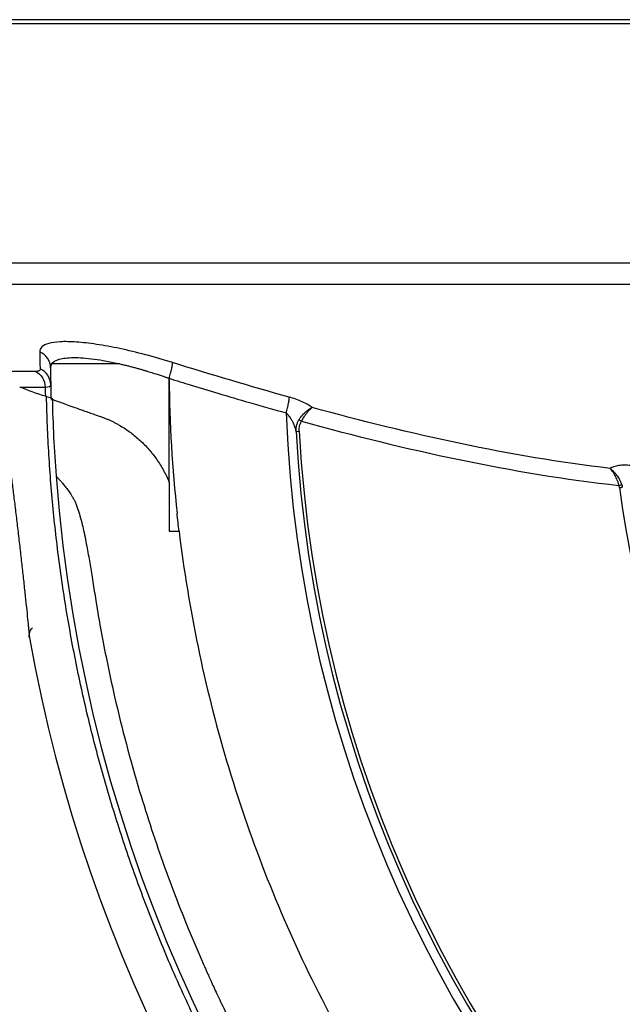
# Model space of a CAD drawing. Header units: millimetres. Extents: x 19 to 819, y 19 to 629.
# Tile 33 of 73: x 388 to 425, y 203 to 262. Entities that reach past the tile are written whole.
import ezdxf

# ---------------------------------------------------------------- set-up
doc = ezdxf.new("R2010")
doc.units = ezdxf.units.MM
doc.header["$LTSCALE"] = 3
doc.layers.add('DIMENSIONS', color=140, linetype='Continuous', lineweight=25)
doc.styles.add('SLDTEXTSTYLE0', font='TXT', dxfattribs={"width": 0.7})
doc.dimstyles.new('SLDDIMSTYLE1', dxfattribs={"dimtxt": 6.474023, "dimasz": 9.906, "dimexe": 0, "dimexo": 0.0625, "dimgap": 1.618506, "dimtad": 0, "dimtih": 1, "dimtoh": 1, "dimrnd": 1e-09, "dimzin": 12, "dimdsep": 46, "dimtxsty": 'SLDTEXTSTYLE0', "dimsah": 1, "dimcen": 0.09, "dimadec": 0, "dimazin": 3, "dimtfac": 1, "dimtofl": 0, "dimtmove": 0, "dimatfit": 3, "dimfxl": 0, "dimfrac": 2, "dimtolj": 1, "dimtzin": 12, "dimarcsym": 0})

# ---------------------------------------------------------------- blocks, each defined once
blk = doc.blocks.new('_D_1')
at = {"layer": 'DIMENSIONS'}
for p, q in [((382.279, 377.954), (306.387, 377.954)), ((315.912, 377.954), (315.912, 277.73)), ((306.293, 265.991), (304.119, 265.991)), ((304.119, 265.991), (304.119, 255.702)), ((325.531, 265.991), (327.705, 265.991)), ((327.705, 265.991), (327.705, 255.702)), ((304.119, 255.702), (306.293, 255.702)), ((327.705, 255.702), (325.531, 255.702)), ((315.912, 146.589), (315.912, 254.253)), ((477.624, 146.589), (306.387, 146.589))]:
    blk.add_line(p, q, dxfattribs=at)
for points in [[(315.912, 377.954), (314.388, 368.048), (317.436, 368.048)], [(315.912, 146.589), (317.436, 156.495), (314.388, 156.495)]]:
    blk.add_solid(points, dxfattribs=at)
at = {"layer": 'DIMENSIONS', "char_height": 6.35, "attachment_point": 1, "style": 'SLDTEXTSTYLE0'}
for s, insert in [('231.4', (303.6, 275.626)), ('9.11', (306.293, 263.888))]:
    blk.add_mtext(s, dxfattribs=dict(at, insert=insert))
blk = doc.blocks.new('_D_3')
at = {"layer": 'DIMENSIONS'}
for p, q in [((372.634, 262.271), (340.835, 262.271)), ((350.36, 262.271), (350.36, 219.787)), ((340.741, 208.048), (338.567, 208.048)), ((338.567, 208.048), (338.567, 197.759)), ((359.979, 208.048), (362.153, 208.048)), ((362.153, 208.048), (362.153, 197.759)), ((338.567, 197.759), (340.741, 197.759)), ((362.153, 197.759), (359.979, 197.759)), ((350.36, 146.589), (350.36, 196.31)), ((477.624, 146.589), (340.835, 146.589))]:
    blk.add_line(p, q, dxfattribs=at)
for points in [[(350.36, 262.271), (348.836, 252.365), (351.884, 252.365)], [(350.36, 146.589), (351.884, 156.495), (348.836, 156.495)]]:
    blk.add_solid(points, dxfattribs=at)
at = {"layer": 'DIMENSIONS', "char_height": 6.35, "attachment_point": 1, "style": 'SLDTEXTSTYLE0'}
for s, insert in [('115.7', (338.048, 217.683)), ('4.55', (340.741, 205.945))]:
    blk.add_mtext(s, dxfattribs=dict(at, insert=insert))

msp = doc.modelspace()

# ---------------------------------------------------------------- linework, layer by layer
for p, q in [((433.761604, 262.270471), (374.261604, 262.270471)), ((374.261604, 247.519522), (490.555526, 247.519522)), ((404.74916, 237.302703), (404.943604, 237.313027)), ((397.056394, 234.221878), (397.056394, 231.250471)), ((424.491565, 234.051301), (424.5204, 233.997847)), ((397.056394, 231.250471), (397.661224, 231.250483))]:
    msp.add_line(p, q)
for centre, radius, start, end in [((388.830159, 241.149134), 1.040231, 0.4718126, 68.6248634), ((388.83124, 240.119927), 1.047566, 0.97649949, 67.26741885), ((481.844687, 241.39616), 91.974642, 180.1485495, 181.31418624), ((481.919817, 241.47129), 91.974642, 181.35988387, 184.28370006), ((481.844687, 241.39616), 77.75062, 182.19249007, 269.1662368), ((404.086759, 236.219897), 1.966933, 59.77024854, 64.78850644), ((481.844687, 241.39616), 77.204124, 183.03931792, 269.15829653), ((481.844687, 241.39616), 77.009405, 183.03931786, 269.15829653), ((481.919817, 241.47129), 91.974642, 184.28370006, 265.71629994), ((421.788744, 242.439323), 8.788663, 286.75991932, 287.87066317), ((481.844687, 241.39616), 57.97659, 187.43689571, 268.88583303), ((481.919817, 241.47129), 94.807975, 190.1380891, 259.86191818)]:
    msp.add_arc(centre, radius, start, end)
for points, knots in [([(493.261604, 262.021304), (493.261518, 262.021304), (492.877902, 262.021304), (491.35831, 262.021304), (490.222372, 262.021304), (487.241753, 262.021304), (485.397146, 262.021304), (481.070041, 262.021304), (478.587651, 262.021304), (473.080343, 262.021304), (470.055563, 262.021304), (463.57969, 262.021304), (460.128758, 262.021304), (452.933177, 262.021304), (449.188706, 262.021304), (441.549931, 262.021304), (437.655815, 262.021304), (429.867392, 262.021304), (425.973276, 262.021304), (418.334501, 262.021304), (414.59003, 262.021304), (407.394449, 262.021304), (403.943517, 262.021304), (397.467644, 262.021304), (394.442864, 262.021304), (388.935556, 262.021304), (386.453166, 262.021304), (382.126061, 262.021304), (380.281454, 262.021304), (377.300835, 262.021304), (376.164898, 262.021304), (374.645305, 262.021304), (374.261689, 262.021304), (374.261604, 262.021304)], [0, 0, 0, 0, 0.0625, 0.0625, 0.125, 0.125, 0.1875, 0.1875, 0.25, 0.25, 0.3125, 0.3125, 0.375, 0.375, 0.4375, 0.4375, 0.5, 0.5, 0.5625, 0.5625, 0.625, 0.625, 0.6875, 0.6875, 0.75, 0.75, 0.8125, 0.8125, 0.875, 0.875, 0.9375, 0.9375, 1, 1, 1, 1]), ([(375.113876, 246.235711), (375.163835, 246.235711), (375.270715, 246.23571), (376.123562, 246.235709), (377.513744, 246.235707), (379.460076, 246.235706), (381.92547, 246.235705), (384.8911, 246.235704), (388.327088, 246.235702), (392.200697, 246.235701), (396.47453, 246.2357), (401.107452, 246.235699), (406.054842, 246.235697), (411.269055, 246.235696), (416.699878, 246.235695), (422.295009, 246.235694), (428.000566, 246.235692), (431.841258, 246.235691), (433.761604, 246.235691)], [0, 0, 0, 0, 0.055276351, 0.118257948, 0.181239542, 0.244221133, 0.307202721, 0.370184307, 0.433165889, 0.496147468, 0.559129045, 0.622110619, 0.685092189, 0.748073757, 0.811055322, 0.874036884, 0.937018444, 1, 1, 1, 1]), ([(397.258221, 241.47929), (396.706059, 241.652141), (396.153263, 241.811683), (395.086896, 242.093258), (394.570453, 242.216379), (393.822137, 242.374872), (393.575925, 242.423469), (393.102427, 242.509859), (392.874328, 242.547875), (392.215356, 242.647021), (391.80953, 242.693437), (391.067976, 242.74595), (390.743723, 242.750886), (390.18695, 242.722267), (389.952842, 242.68874), (389.574668, 242.583523), (389.436209, 242.513501), (389.25231, 242.340748), (389.206929, 242.237997), (389.209295, 242.117812)], [0, 0, 0, 0, 0.125, 0.125, 0.25, 0.25, 0.3125, 0.3125, 0.375, 0.375, 0.5, 0.5, 0.625, 0.625, 0.75, 0.75, 0.875, 0.875, 1, 1, 1, 1]), ([(389.941586, 241.39616), (389.930545, 241.378279), (389.90843, 241.342464), (389.886762, 241.284339), (389.872761, 241.223187), (389.871157, 241.179553), (389.870354, 241.1577)], [0, 0, 0, 0, 0.248843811, 0.498434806, 0.748808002, 1, 1, 1, 1]), ([(389.94155, 241.39616), (390.022961, 241.516224), (390.172965, 241.609947), (390.619681, 241.740504), (390.908124, 241.774986), (391.615185, 241.780346), (392.040184, 241.749496), (392.747737, 241.653957), (392.995806, 241.61405), (393.516049, 241.517734), (393.789638, 241.460877), (394.07161, 241.39616)], [0, 0, 0, 0, 0.25, 0.25, 0.5, 0.5, 0.75, 0.75, 0.875, 0.875, 1, 1, 1, 1]), ([(394.071598, 241.39616), (392.927714, 241.39616), (391.958005, 241.39616), (390.551435, 241.39616), (390.105977, 241.39616), (389.941586, 241.39616)], [0, 0, 0, 0, 0.5, 0.5, 1, 1, 1, 1]), ([(394.07161, 241.39616), (394.151534, 241.377553), (394.307702, 241.341195), (394.541131, 241.283556), (394.766323, 241.225776), (394.983298, 241.167947), (395.191646, 241.110529), (395.391084, 241.053867), (395.581335, 240.998314), (395.762151, 240.944176), (395.933239, 240.891761), (396.094249, 240.841414), (396.244846, 240.793447), (396.384761, 240.748141), (396.513784, 240.705745), (396.631752, 240.666475), (396.738545, 240.630522), (396.834074, 240.598052), (396.918281, 240.569203), (396.99112, 240.544102), (397.035909, 240.528604), (397.056397, 240.521515)], [0, 0, 0, 0, 0.085379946, 0.166827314, 0.244487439, 0.318465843, 0.388842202, 0.45567349, 0.518997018, 0.578855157, 0.635244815, 0.688108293, 0.737398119, 0.783076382, 0.825113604, 0.863487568, 0.898182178, 0.92918636, 0.956493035, 0.98009818, 1, 1, 1, 1]), ([(397.056397, 240.521515), (397.086644, 240.620105), (397.116381, 240.723457), (397.169878, 240.925502), (397.193553, 241.023951), (397.230634, 241.200054), (397.243993, 241.277486), (397.259196, 241.401518), (397.261074, 241.448119), (397.258221, 241.47929)], [0, 0, 0, 0, 0.25, 0.25, 0.5, 0.5, 0.75, 0.75, 1, 1, 1, 1]), ([(389.236052, 241.086117), (389.235875, 241.078086), (389.235359, 241.054668), (389.220322, 241.014454), (389.175156, 240.973303), (389.097642, 240.948345), (389.020608, 240.939577), (388.975222, 240.938909), (388.960079, 240.938687)], [0, 0, 0, 0, 0.0857605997, 0.2500765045, 0.5000737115, 0.7500121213, 0.9165921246, 1, 1, 1, 1]), ([(388.960079, 240.938687), (389.121458, 240.859156), (389.274535, 240.724043), (389.484032, 240.382072), (389.538009, 240.179207), (389.540578, 239.991112)], [0, 0, 0, 0, 0.5, 0.5, 1, 1, 1, 1]), ([(397.056397, 240.521515), (397.499528, 240.383263), (398.482287, 240.076654), (400.106552, 239.584716), (402.026518, 239.017802), (403.410278, 238.629513), (404.150985, 238.421668)], [0, 0, 0, 0, 0.188433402, 0.417900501, 0.688410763, 1, 1, 1, 1]), ([(397.06194, 234.222347), (397.060762, 234.750721), (397.05841, 235.804985), (397.057017, 237.382991), (397.056424, 238.954341), (397.056407, 239.999778), (397.056398, 240.521515)], [0, 0, 0, 0, 0.251652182, 0.502120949, 0.75152857, 1, 1, 1, 1]), ([(387.999228, 239.977438), (388.04052, 239.978723), (388.128383, 239.981457), (388.279651, 239.984417), (388.458904, 239.986926), (388.670726, 239.98884), (388.919481, 239.990192), (389.208073, 239.991006), (389.426904, 239.991075), (389.540578, 239.991112)], [0, 0, 0, 0, 0.102962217, 0.219083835, 0.34842153, 0.491055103, 0.647093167, 0.816679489, 1, 1, 1, 1]), ([(389.540578, 239.991112), (389.542289, 239.89452), (389.545712, 239.701307), (389.552019, 239.508282), (389.555173, 239.411754)], [0, 0, 0, 0, 0.499919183, 1, 1, 1, 1]), ([(479.846896, 149.179765), (479.553874, 149.187223), (478.506662, 149.213878), (476.245434, 149.315652), (472.608017, 149.592652), (467.613072, 150.211821), (461.303775, 151.394005), (453.764445, 153.417732), (445.256092, 156.564171), (436.681049, 160.804093), (428.840728, 165.77048), (422.245448, 170.889179), (417.951647, 174.85196), (415.399882, 177.453172), (414.190832, 178.733607), (413.006438, 180.036856), (411.847113, 181.362464), (410.713283, 182.709943), (409.60536, 184.078805), (408.523747, 185.46855), (407.468837, 186.878674), (406.441015, 188.308663), (405.440654, 189.757998), (404.468118, 191.22615), (403.523762, 192.712587), (402.607928, 194.216766), (401.72095, 195.738141), (400.863151, 197.276159), (400.034843, 198.830259), (399.236328, 200.399876), (398.467895, 201.98444), (397.729825, 203.583374), (397.022386, 205.196096), (396.345836, 206.82202), (395.70042, 208.460553), (395.086374, 210.1111), (394.503921, 211.77306), (393.953273, 213.445829), (393.434631, 215.128799), (392.948182, 216.821355), (392.494105, 218.522884), (392.072565, 220.232766), (391.683714, 221.950379), (391.327695, 223.675098), (391.004638, 225.406295), (390.714658, 227.143342), (390.457865, 228.885604), (390.234338, 230.63245), (390.044217, 232.383244), (389.88735, 234.137344), (389.764615, 235.894131), (389.673, 237.652897), (389.640297, 238.826469), (389.623946, 239.413256)], [0, 0, 0, 0, 0.006242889, 0.022311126, 0.048203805, 0.08391948, 0.129456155, 0.184811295, 0.249981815, 0.322347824, 0.388127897, 0.447320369, 0.499923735, 0.51242545, 0.524927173, 0.537428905, 0.549930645, 0.562432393, 0.574934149, 0.587435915, 0.599937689, 0.612439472, 0.624941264, 0.637443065, 0.649944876, 0.662446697, 0.674948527, 0.687450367, 0.699952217, 0.712454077, 0.724955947, 0.737457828, 0.749959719, 0.762461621, 0.774963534, 0.787465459, 0.799967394, 0.81246934, 0.824971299, 0.837473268, 0.84997525, 0.862477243, 0.874979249, 0.887481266, 0.899983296, 0.912485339, 0.924987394, 0.937489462, 0.949991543, 0.962493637, 0.974995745, 0.987497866, 1, 1, 1, 1]), ([(389.894238, 239.286734), (389.89528, 239.284145), (389.897326, 239.279065), (389.912659, 239.269557), (389.935637, 239.258795), (389.966038, 239.246631), (390.002613, 239.233072), (390.044438, 239.21811), (390.137612, 239.184903), (390.322307, 239.11855), (390.660813, 238.99732), (391.08737, 238.844183), (391.510612, 238.691946), (391.892031, 238.555418), (392.202891, 238.445063), (392.539329, 238.326453), (392.781918, 238.241988), (392.904639, 238.199258)], [0, 0, 0, 0, 0.0400579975, 0.0786126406, 0.1156699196, 0.151235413, 0.1853145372, 0.2179127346, 0.2490356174, 0.3739380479, 0.4993509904, 0.6214369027, 0.7448378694, 0.8063268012, 0.8693598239, 0.9339117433, 1, 1, 1, 1]), ([(404.150985, 238.421668), (404.177645, 238.519347), (404.204026, 238.621562), (404.252098, 238.821602), (404.27372, 238.919206), (404.308576, 239.094763), (404.321769, 239.172512), (404.33845, 239.29861), (404.34196, 239.34695), (404.34132, 239.380322)], [0, 0, 0, 0, 0.25, 0.25, 0.5, 0.5, 0.75, 0.75, 1, 1, 1, 1]), ([(405.736564, 238.748529), (405.5715, 238.868192), (405.359257, 238.988529), (404.880939, 239.206347), (404.611038, 239.305355), (404.34132, 239.380321)], [0, 0, 0, 0, 0.5, 0.5, 1, 1, 1, 1]), ([(404.74916, 237.302703), (404.745871, 237.328305), (404.738774, 237.383559), (404.716785, 237.476131), (404.684038, 237.581903), (404.631068, 237.720238), (404.556012, 237.8775), (404.462257, 238.039543), (404.363352, 238.183822), (404.262835, 238.310945), (404.186026, 238.38698), (404.150985, 238.421668)], [0, 0, 0, 0, 0.070836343, 0.152878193, 0.246253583, 0.347951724, 0.51011277, 0.65141441, 0.768619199, 0.894440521, 1, 1, 1, 1]), ([(404.924569, 237.999479), (404.941501, 238.026369), (404.978883, 238.085735), (405.046279, 238.178124), (405.145988, 238.300678), (405.249282, 238.408134), (405.397666, 238.547132), (405.54593, 238.658295), (405.670718, 238.725167), (405.723307, 238.743825), (405.736564, 238.748529)], [0, 0, 0, 0, 0.0696308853, 0.1537287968, 0.2518209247, 0.4239170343, 0.5009095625, 0.7639008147, 0.9404804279, 1, 1, 1, 1]), ([(405.736562, 238.748523), (405.724296, 238.741221), (405.693666, 238.722987), (405.63236, 238.675377), (405.544381, 238.590093), (405.437692, 238.46928), (405.32751, 238.328044), (405.232877, 238.188761), (405.148647, 238.05322), (405.099951, 237.962173), (405.077048, 237.919354)], [0, 0, 0, 0, 0.070463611, 0.175956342, 0.318225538, 0.497764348, 0.64257308, 0.774988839, 0.894175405, 1, 1, 1, 1]), ([(423.786238, 235.054279), (420.760127, 235.415671), (417.737734, 235.930707), (411.698054, 237.193686), (408.704556, 237.935285), (405.736562, 238.748523)], [0, 0, 0, 0, 0.5, 0.5, 1, 1, 1, 1]), ([(392.904639, 238.199258), (392.961611, 238.179304), (393.075164, 238.139533), (393.247874, 238.071225), (393.421147, 237.996889), (393.594963, 237.915927), (393.769011, 237.828536), (393.943087, 237.734702), (394.263849, 237.549746), (394.726181, 237.243639), (395.305407, 236.764928), (395.839464, 236.218202), (396.237653, 235.709879), (396.523329, 235.276683), (396.717795, 234.94207), (396.897949, 234.590273), (397.005835, 234.348223), (397.06194, 234.222347)], [0, 0, 0, 0, 0.0365641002, 0.0728775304, 0.1089800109, 0.1449116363, 0.1807127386, 0.2164237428, 0.2520850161, 0.3781921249, 0.501888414, 0.6256573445, 0.7497610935, 0.8117303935, 0.8738644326, 0.9344044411, 1, 1, 1, 1]), ([(404.749159, 237.302703), (404.74842, 237.329534), (404.746762, 237.389681), (404.753164, 237.491941), (404.766995, 237.584942), (404.794603, 237.707696), (404.838004, 237.842298), (404.897106, 237.949613), (404.924569, 237.999479)], [0, 0, 0, 0, 0.1108121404, 0.248410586, 0.4223758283, 0.4979323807, 0.7666997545, 1, 1, 1, 1]), ([(404.943604, 237.313027), (404.938082, 237.417035), (404.946193, 237.523257), (404.990043, 237.728864), (405.025086, 237.827112), (405.077048, 237.919354)], [0, 0, 0, 0, 0.5, 0.5, 1, 1, 1, 1]), ([(405.077048, 237.919354), (408.2302, 237.049895), (411.416112, 236.258324), (417.857741, 234.922595), (421.085777, 234.38579), (424.323061, 234.02399)], [0, 0, 0, 0, 0.5, 0.5, 1, 1, 1, 1]), ([(387.252177, 236.377001), (387.253634, 236.366058), (387.256551, 236.344157), (387.262662, 236.298232), (387.270027, 236.242761), (387.27877, 236.176791), (387.293591, 236.064821), (387.317491, 235.883836), (387.353528, 235.608786), (387.395264, 235.288048), (387.456617, 234.812456), (387.541917, 234.141808), (387.652906, 233.251393), (387.767631, 232.30691), (387.884254, 231.325583), (387.998692, 230.335733), (388.109928, 229.352785), (388.216033, 228.388832), (388.314687, 227.474188), (388.40414, 226.624739), (388.468484, 226.002867), (388.511987, 225.57731), (388.539996, 225.301104), (388.562672, 225.076782), (388.577611, 224.927969), (388.586444, 224.839985), (388.591246, 224.792035), (388.59184, 224.786064), (388.592137, 224.78308)], [0, 0, 0, 0, 0.012499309, 0.025015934, 0.037584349, 0.050238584, 0.063011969, 0.093967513, 0.125550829, 0.156560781, 0.188294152, 0.250792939, 0.312270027, 0.375645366, 0.437543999, 0.500108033, 0.562636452, 0.62417267, 0.687663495, 0.748841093, 0.811505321, 0.843181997, 0.874193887, 0.905921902, 0.937006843, 0.958143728, 0.979082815, 1, 1, 1, 1]), ([(425.040448, 235.233629), (424.909802, 235.247066), (424.781685, 235.253374), (424.53445, 235.251244), (424.414013, 235.24265), (424.084732, 235.195398), (423.904976, 235.13437), (423.786236, 235.054269)], [0, 0, 0, 0, 0.25, 0.25, 0.5, 0.5, 1, 1, 1, 1]), ([(423.786236, 235.054269), (423.805729, 235.04035), (423.846799, 235.011023), (423.910328, 234.955325), (423.988373, 234.879762), (424.078859, 234.780582), (424.198985, 234.629803), (424.300936, 234.475361), (424.379638, 234.331475), (424.423792, 234.239218), (424.45899, 234.154543), (424.477557, 234.099084), (424.48572, 234.0747)], [0, 0, 0, 0, 0.074589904, 0.1571607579, 0.247701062, 0.3745950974, 0.5024741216, 0.7149218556, 0.7962592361, 0.869164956, 0.9424757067, 1, 1, 1, 1]), ([(424.323061, 234.02399), (424.316755, 234.049001), (424.303636, 234.101032), (424.279217, 234.180721), (424.250428, 234.264798), (424.211461, 234.366463), (424.155906, 234.49375), (424.079323, 234.647238), (424.003546, 234.77803), (423.926784, 234.891418), (423.859354, 234.980065), (423.809409, 235.03076), (423.786238, 235.054279)], [0, 0, 0, 0, 0.056473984, 0.117483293, 0.183096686, 0.253329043, 0.361787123, 0.501638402, 0.664239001, 0.750968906, 0.884464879, 1, 1, 1, 1]), ([(390.202113, 234.601241), (390.202616, 234.600681), (390.203624, 234.599559), (390.211769, 234.590507), (390.224792, 234.57607), (390.243192, 234.555721), (390.278568, 234.51669), (390.343327, 234.44557), (390.454725, 234.320875), (390.593065, 234.161669), (390.758167, 233.960703), (390.941517, 233.720602), (391.110295, 233.47209), (391.243439, 233.254557), (391.340843, 233.069853), (391.428042, 232.861712), (391.53635, 232.565333), (391.662212, 232.157302), (391.789499, 231.667095), (391.906596, 231.143011), (392.045893, 230.451469), (392.201015, 229.597895), (392.373183, 228.548915), (392.513449, 227.658098), (392.685534, 226.576583), (392.906529, 225.294999), (393.268713, 223.397765), (393.98372, 220.079475), (395.113715, 215.808881), (396.620917, 211.233705), (397.929309, 207.81214), (398.746482, 205.875305), (399.126615, 205.009693), (399.209125, 204.822809), (399.31366, 204.587662), (399.440668, 204.304364), (399.590687, 203.973051), (399.764347, 203.593891), (399.962368, 203.167084), (400.185563, 202.692865), (400.434833, 202.171509), (400.711168, 201.603336), (401.01565, 200.988713), (401.349444, 200.328062), (401.713804, 199.621861), (402.110066, 198.870657), (402.539648, 198.075065), (403.004049, 197.235779), (403.504842, 196.353576), (404.043673, 195.429329), (404.622256, 194.464005), (405.242368, 193.458683), (405.905841, 192.414554), (406.614561, 191.332935), (407.370454, 190.215274), (408.175482, 189.063156), (409.031632, 187.878318), (409.940904, 186.662648), (410.905304, 185.418202), (411.926817, 184.147191), (413.007454, 182.852053), (414.148987, 181.535208), (415.353917, 180.200044), (416.621607, 178.847071), (417.503211, 177.954684), (417.950476, 177.50195)], [0, 0, 0, 0, 0.003102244, 0.006213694, 0.009337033, 0.012474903, 0.015629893, 0.023489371, 0.031257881, 0.039213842, 0.046868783, 0.054941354, 0.0625337, 0.066836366, 0.070369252, 0.074134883, 0.078309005, 0.085762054, 0.09411898, 0.101419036, 0.10993471, 0.125666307, 0.14001791, 0.157126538, 0.165677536, 0.188608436, 0.214826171, 0.251372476, 0.339205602, 0.410673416, 0.465007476, 0.501696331, 0.503933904, 0.506954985, 0.510760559, 0.515351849, 0.520730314, 0.526897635, 0.533855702, 0.541606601, 0.550152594, 0.559496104, 0.569639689, 0.580586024, 0.592337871, 0.60489805, 0.618269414, 0.632454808, 0.647457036, 0.663278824, 0.679922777, 0.697391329, 0.715686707, 0.734810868, 0.754765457, 0.775551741, 0.797170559, 0.819622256, 0.842906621, 0.86702282, 0.891969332, 0.917743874, 0.944343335, 0.971763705, 1, 1, 1, 1]), ([(424.355795, 233.892009), (424.351181, 233.91436), (424.342009, 233.958786), (424.329351, 234.002345), (424.323061, 234.02399)], [0, 0, 0, 0, 0.503110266, 1, 1, 1, 1]), ([(424.355795, 233.892009), (424.368963, 233.894152), (424.395361, 233.898448), (424.432229, 233.904528), (424.464123, 233.909766), (424.489183, 233.913836), (424.506949, 233.916659), (424.51791, 233.918348), (424.523691, 233.919196), (424.524336, 233.919295), (424.524636, 233.919341)], [0, 0, 0, 0, 0.147452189, 0.295598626, 0.439862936, 0.576187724, 0.701576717, 0.814284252, 0.913689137, 1, 1, 1, 1]), ([(397.661224, 231.250483), (397.640055, 231.426715), (397.59678, 231.786982), (397.557378, 232.147694), (397.53725, 232.331955)], [0, 0, 0, 0, 0.489171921, 1, 1, 1, 1]), ([(397.660513, 231.250397), (398.228418, 226.538152), (399.192899, 221.873765), (401.887925, 212.77168), (403.618436, 208.334104), (407.79686, 199.810493), (410.244717, 195.724572), (415.788987, 188.01923), (418.885325, 184.399913), (425.639464, 177.729616), (429.297175, 174.678724), (437.071169, 169.231128), (441.18735, 166.834494), (449.762495, 162.762856), (454.221346, 161.087905), (463.356397, 158.506773), (468.032476, 157.600626), (472.751456, 157.091621)], [0, 0, 0, 0, 0.125, 0.125, 0.25, 0.25, 0.375, 0.375, 0.5, 0.5, 0.625, 0.625, 0.75, 0.75, 0.875, 0.875, 1, 1, 1, 1]), ([(388.59213, 224.783079), (388.573375, 224.887978), (388.578559, 225.003304), (388.643212, 225.21903), (388.702314, 225.318167), (388.775654, 225.395439)], [0, 0, 0, 0, 0.5, 0.5, 1, 1, 1, 1])]:
    msp.add_open_spline(points, degree=3, knots=knots)
for points in [[(389.209295, 242.117811), (389.21677, 241.737528), (389.226205, 241.391471), (389.236052, 241.086117)], [(404.34132, 239.380322), (401.967223, 240.040233), (399.60717, 240.743966), (397.258224, 241.479289)], [(388.960079, 240.938687), (388.314806, 240.938644), (387.79579, 240.93861), (387.398567, 240.938582)], [(389.540578, 239.991112), (389.768759, 239.991732), (389.879968, 240.041761), (389.878654, 240.13778)], [(397.056398, 240.521515), (397.084453, 237.786044), (397.244991, 235.051929), (397.537262, 232.331956)], [(389.623946, 239.413256), (388.987637, 239.595762), (388.469083, 239.784942), (388.072436, 239.978585)], [(389.623907, 239.413255), (389.852224, 239.374028), (389.970032, 239.332667), (389.97108, 239.288537)], [(424.48572, 234.0747), (424.501882, 234.023378), (424.514984, 233.971145), (424.524755, 233.91843)]]:
    msp.add_open_spline(points, degree=3)

# ---------------------------------------------------------------- dimensions: what is measured, and where the dimension line sits
at = {"layer": 'DIMENSIONS'}
for base, p1, picture, middle in [((315.911969, 146.589075), (386.08925, 377.953533), '_D_1', (315.911969, 265.991454)), ((350.360416, 146.589075), (376.444342, 262.270876), '_D_3', (350.360416, 208.048397))]:
    dim = msp.add_linear_dim(base=base, p1=p1, p2=(481.434, 146.589075), angle=90, dimstyle='SLDDIMSTYLE1', dxfattribs=at)
    dim.commit()
    dim.dimension.update_dxf_attribs({"geometry": picture, "text_midpoint": middle, "dimtype": 160})

doc.saveas('drawing.dxf')
